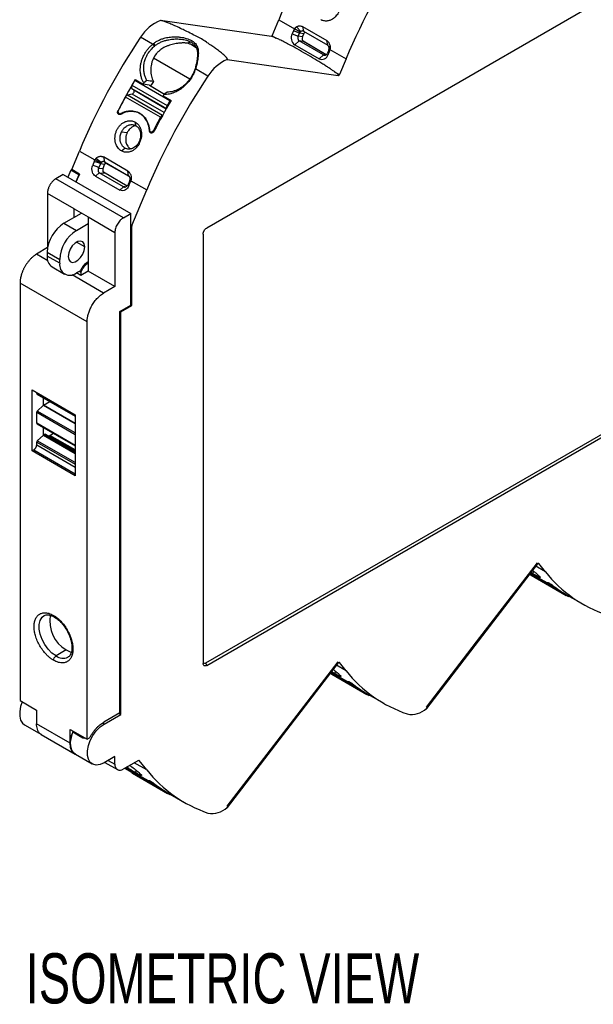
# Model space of a CAD drawing. Header units: millimetres. Extents: x 6 to 543, y 6 to 386.
# Tile 9 of 12: x 434 to 483, y 243 to 326. Entities that reach past the tile are written whole.
import ezdxf

# ---------------------------------------------------------------- set-up
doc = ezdxf.new("R2010")
doc.units = ezdxf.units.MM
doc.header["$LTSCALE"] = 2
doc.layers.add('TEXT', color=140, linetype='Continuous', lineweight=25)
doc.styles.add('SLDTEXTSTYLE0', font='TXT', dxfattribs={"width": 0.7})

msp = doc.modelspace()

# ---------------------------------------------------------------- linework, layer by layer
for p, q in [((492.584, 332.878), (449.891, 308.232)), ((455.372, 324.415), (445.984, 325.77)), ((455.414, 324.474), (455.978, 325.822)), ((455.978, 325.822), (457.304, 325.056)), ((457.853, 324.839), (457.488, 325.23)), ((457.979, 325.247), (460.029, 324.063)), ((457.979, 325.247), (458.063, 324.847)), ((445.325, 323.76), (444.306, 324.349)), ((455.414, 324.474), (455.755, 324.277)), ((457.216, 324.898), (457.105, 324.634)), ((457.105, 324.634), (457.627, 324.433)), ((457.737, 324.697), (457.216, 324.898)), ((457.775, 324.765), (457.304, 325.056)), ((457.981, 324.368), (457.623, 324.424)), ((457.627, 324.433), (457.737, 324.697)), ((458.095, 324.64), (457.737, 324.697)), ((457.981, 324.368), (458.095, 324.64)), ((458.063, 324.847), (460.114, 323.663)), ((445.325, 323.76), (445.476, 323.592)), ((445.384, 323.808), (445.531, 323.637)), ((448.963, 323.552), (448.519, 323.749)), ((449.015, 323.462), (448.519, 323.749)), ((457.715, 324.03), (457.334, 323.713)), ((457.334, 323.713), (459.385, 322.529)), ((459.766, 322.847), (457.715, 324.03)), ((458.079, 323.973), (457.715, 324.03)), ((459.997, 322.871), (458.041, 324)), ((459.992, 322.868), (458.079, 323.973)), ((460.114, 323.663), (460.029, 324.063)), ((460.237, 323.463), (460.315, 323.599)), ((459.385, 322.529), (459.766, 322.847)), ((459.891, 322.827), (459.766, 322.847)), ((460.212, 323.268), (460.102, 323.005)), ((460.102, 323.005), (460.146, 322.879)), ((460.146, 322.879), (460.256, 323.142)), ((460.256, 323.142), (460.212, 323.268)), ((460.309, 323.322), (460.234, 323.345)), ((460.309, 323.322), (461.67, 322.536)), ((448.46, 320.805), (445.393, 322.575)), ((451.615, 322.462), (461.009, 321.107)), ((461.67, 322.536), (461.106, 321.188)), ((448.883, 321.623), (448.943, 321.671)), ((448.904, 321.689), (448.965, 321.742)), ((449.998, 321.063), (448.943, 321.671)), ((460.73, 321.406), (461.106, 321.188)), ((443.576, 320.289), (446.546, 318.574)), ((443.82, 320.709), (446.79, 318.994)), ((443.992, 320.682), (443.82, 320.709)), ((443.841, 320.769), (444.513, 320.381)), ((445.188, 320.274), (444.513, 320.381)), ((444.845, 320.684), (444.573, 320.482)), ((445.046, 320.296), (446.336, 319.552)), ((445.989, 317.584), (443.019, 319.299)), ((443.587, 319.542), (443.202, 319.46)), ((446.162, 317.751), (443.202, 319.46)), ((443.571, 320.004), (443.734, 319.893)), ((443.571, 320.004), (446.483, 318.323)), ((446.29, 317.982), (443.587, 319.542)), ((443.734, 319.893), (446.475, 318.31)), ((446.21, 319.401), (446.882, 319.013)), ((446.542, 319.705), (446.27, 319.502)), ((446.79, 318.994), (446.864, 318.983)), ((442.52, 317.888), (442.695, 317.86)), ((442.76, 317.888), (442.636, 317.908)), ((444.042, 318.017), (443.749, 318.063)), ((443.905, 316.878), (443.863, 317.173)), ((442.694, 316.365), (443.173, 316.289)), ((445.181, 316.352), (445.374, 316.321)), ((445.47, 316.463), (445.396, 316.475)), ((438.485, 313.185), (439.136, 314.739)), ((439.136, 314.739), (440.45, 313.98)), ((442.681, 314.75), (442.986, 314.991)), ((440.394, 313.866), (440.261, 313.546)), ((440.92, 313.676), (440.394, 313.866)), ((440.946, 313.723), (440.45, 313.98)), ((440.983, 313.769), (440.533, 314.096)), ((440.917, 313.668), (440.785, 313.353)), ((440.917, 313.668), (440.92, 313.676)), ((441.265, 313.587), (440.917, 313.668)), ((441.13, 313.266), (441.265, 313.587)), ((443.217, 313.05), (441.166, 314.234)), ((441.166, 314.234), (441.243, 313.818)), ((441.243, 313.818), (443.294, 312.634)), ((441.373, 313.722), (443.356, 312.577)), ((437.764, 312.764), (437.133, 312.392)), ((437.764, 312.764), (443.492, 309.458)), ((438.412, 313.115), (438.168, 312.531)), ((439.084, 312.727), (438.412, 313.115)), ((438.412, 313.115), (438.681, 313.072)), ((439.157, 312.797), (438.485, 313.185)), ((439.084, 312.727), (438.84, 312.143)), ((438.875, 312.123), (439.119, 312.707)), ((439.119, 312.707), (439.084, 312.727)), ((439.157, 312.797), (439.119, 312.707)), ((440.818, 312.907), (440.49, 312.625)), ((440.49, 312.625), (442.54, 311.441)), ((440.758, 313.299), (441.13, 313.266)), ((442.869, 311.723), (440.818, 312.907)), ((440.818, 312.907), (441.228, 312.87)), ((443.163, 311.783), (441.158, 312.941)), ((443.294, 312.634), (443.217, 313.05)), ((442.85, 309.092), (437.133, 312.392)), ((443.392, 312.239), (443.26, 311.924)), ((443.26, 311.924), (443.309, 311.81)), ((443.309, 311.81), (443.435, 312.111)), ((443.395, 312.247), (443.392, 312.239)), ((443.435, 312.111), (443.395, 312.247)), ((443.411, 312.3), (443.478, 312.232)), ((443.42, 312.363), (443.506, 312.38)), ((443.478, 312.232), (444.828, 311.453)), ((438.683, 309.864), (436.432, 311.164)), ((436.432, 311.164), (436.432, 306.591)), ((442.54, 311.441), (442.869, 311.723)), ((442.968, 311.714), (442.869, 311.723)), ((443.565, 308.436), (444.828, 311.453)), ((437.827, 308.644), (439.312, 309.501)), ((438.683, 309.864), (439.885, 309.17)), ((438.683, 309.138), (438.683, 309.864)), ((442.85, 309.092), (443.492, 309.458)), ((443.492, 301.725), (443.492, 309.458)), ((437.827, 308.644), (438.887, 308.031)), ((438.887, 308.031), (439.885, 308.608)), ((439.885, 309.17), (442.136, 307.871)), ((439.885, 309.17), (439.885, 305.291)), ((443.565, 308.436), (443.492, 308.478)), ((442.136, 307.871), (442.136, 303.298)), ((443.554, 308.386), (443.492, 308.422)), ((443.554, 301.689), (443.554, 308.386)), ((449.589, 307.709), (449.589, 271.474)), ((439.585, 306.638), (438.892, 307.038)), ((436.432, 306.591), (435.497, 306.022)), ((436.463, 305.464), (435.497, 306.022)), ((436.412, 306.194), (437.473, 305.582)), ((436.412, 306.194), (436.412, 305.868)), ((436.432, 306.591), (436.448, 306.581)), ((437.473, 305.255), (436.412, 305.868)), ((437.473, 305.255), (437.473, 305.582)), ((439.885, 305.291), (439.885, 304.597)), ((436.827, 304.952), (437.887, 304.34)), ((439.216, 304.628), (438.887, 304.439)), ((439.267, 304.228), (438.894, 304.443)), ((439.142, 304.586), (439.267, 304.514)), ((439.885, 304.597), (439.267, 304.228)), ((439.267, 304.514), (439.267, 304.228)), ((442.136, 303.298), (439.885, 304.597)), ((439.783, 300.311), (434.119, 303.58)), ((434.119, 303.58), (434.119, 268.334)), ((441.184, 302.739), (438.513, 304.281)), ((442.136, 303.298), (441.184, 302.739)), ((442.564, 301.199), (443.492, 301.725)), ((442.564, 267.286), (442.564, 301.199)), ((442.635, 301.158), (442.564, 301.199)), ((442.635, 301.158), (443.554, 301.689)), ((442.635, 267.164), (442.635, 301.158)), ((443.554, 301.689), (443.492, 301.725)), ((439.783, 265.065), (439.783, 300.311)), ((449.832, 271.522), (492.361, 296.074)), ((449.891, 271.299), (492.584, 295.945)), ((435.131, 294.563), (438.771, 292.462)), ((435.131, 289.419), (435.131, 294.563)), ((435.527, 294.26), (435.527, 294.335)), ((438.771, 292.387), (435.527, 294.26)), ((435.546, 294.214), (438.771, 292.353)), ((436.108, 293.271), (436.108, 293.89)), ((436.108, 293.271), (436.64, 293.583)), ((435.527, 291.749), (435.527, 292.675)), ((435.527, 292.675), (438.771, 290.803)), ((435.576, 292.781), (436.097, 293.263)), ((438.771, 290.937), (435.576, 292.781)), ((436.097, 293.263), (438.771, 291.719)), ((438.771, 291.734), (436.108, 293.271)), ((438.771, 292.462), (438.771, 287.318)), ((438.771, 289.876), (435.527, 291.749)), ((435.546, 291.703), (438.771, 289.842)), ((436.108, 290.76), (436.108, 291.379)), ((435.576, 290.27), (436.097, 290.752)), ((438.771, 288.426), (435.576, 290.27)), ((436.097, 290.752), (438.771, 289.208)), ((436.108, 290.76), (436.228, 290.831)), ((438.771, 289.223), (436.108, 290.76)), ((436.228, 290.831), (438.771, 289.363)), ((438.771, 289.38), (436.253, 290.833)), ((436.642, 290.727), (436.937, 290.9)), ((438.771, 289.498), (436.642, 290.727)), ((435.131, 289.419), (435.275, 289.499)), ((438.771, 287.318), (435.131, 289.419)), ((435.275, 289.499), (438.771, 287.481)), ((435.527, 289.926), (435.527, 290.164)), ((435.527, 290.164), (438.771, 288.292)), ((435.527, 289.926), (438.771, 288.053)), ((477.852, 279.869), (468.458, 267.667)), ((478.513, 279.203), (477.646, 279.703)), ((477.949, 279.9), (477.927, 279.912)), ((478.513, 279.203), (477.949, 279.9)), ((477.14, 279.046), (479.664, 277.589)), ((477.441, 279.044), (477.235, 279.169)), ((480.221, 277.241), (477.251, 278.956)), ((477.297, 278.929), (480.266, 277.215)), ((477.441, 279.044), (477.526, 279.246)), ((478.772, 278.273), (478.732, 278.221)), ((478.814, 278.181), (478.858, 278.238)), ((479.113, 278.069), (479.071, 278.013)), ((480.351, 277.238), (481.694, 276.463)), ((480.501, 277.151), (480.465, 277.103)), ((438.011, 272.609), (437.159, 272.1)), ((438.182, 272.007), (438.16, 271.995)), ((449.891, 271.299), (449.832, 271.522)), ((461.009, 271.506), (451.615, 259.304)), ((461.67, 270.84), (460.804, 271.34)), ((461.106, 271.537), (461.085, 271.549)), ((461.67, 270.84), (461.106, 271.537)), ((460.301, 270.688), (462.827, 269.23)), ((463.383, 268.882), (460.413, 270.597)), ((460.459, 270.57), (463.429, 268.856)), ((460.733, 270.843), (460.705, 270.619)), ((461.93, 269.908), (461.895, 269.862)), ((461.977, 269.822), (462.016, 269.874)), ((462.272, 269.705), (462.233, 269.654)), ((463.508, 268.875), (464.852, 268.1)), ((463.66, 268.787), (463.627, 268.744)), ((434.119, 268.334), (435.514, 267.529)), ((435.514, 267.529), (435.514, 266.376)), ((442.564, 267.286), (441.209, 266.517)), ((441.221, 266.347), (442.635, 267.164)), ((442.493, 267.246), (442.635, 267.164)), ((434.493, 266.289), (435.928, 265.46)), ((438.353, 264.737), (435.514, 266.376)), ((441.221, 266.347), (441.08, 266.428)), ((435.916, 265.467), (438.78, 263.814)), ((438.353, 265.89), (439.783, 265.065)), ((438.353, 264.737), (438.353, 265.89)), ((439.222, 265.283), (438.586, 265.651)), ((439.222, 265.283), (439.257, 265.368)), ((439.476, 265.137), (439.222, 265.283)), ((439.529, 265.201), (439.476, 265.137)), ((439.783, 265.065), (439.996, 265.173)), ((438.766, 263.822), (438.807, 263.798)), ((438.807, 263.798), (440.221, 262.982)), ((442.14, 263.612), (441.221, 263.081)), ((442.14, 262.959), (442.14, 263.612)), ((441.281, 263.116), (442.347, 262.501)), ((441.574, 263.285), (442.14, 262.959)), ((444.118, 263.284), (442.847, 262.55)), ((444.828, 262.477), (443.774, 263.085)), ((444.156, 263.293), (444.177, 263.28)), ((444.828, 262.477), (444.177, 263.28)), ((442.968, 262.62), (443.019, 262.585)), ((443.019, 262.585), (445.989, 260.871)), ((443.019, 262.585), (443.024, 262.582)), ((446.546, 260.523), (443.576, 262.238)), ((443.622, 262.211), (446.592, 260.496)), ((443.89, 262.48), (443.863, 262.256)), ((445.089, 261.544), (445.057, 261.503)), ((445.139, 261.463), (445.175, 261.51)), ((445.431, 261.341), (445.396, 261.295)), ((446.666, 260.512), (448.009, 259.737)), ((446.819, 260.424), (446.79, 260.385))]:
    msp.add_line(p, q)
at = {"flags": 128}
for points in [[(443.576, 320.289), (443.555, 320.247), (443.539, 320.203), (443.528, 320.16), (443.525, 320.119), (443.527, 320.082), (443.536, 320.05), (443.551, 320.023), (443.571, 320.004)], [(443.587, 319.542), (443.633, 319.561), (443.678, 319.597), (443.718, 319.646), (443.749, 319.703), (443.767, 319.763), (443.771, 319.818), (443.759, 319.863), (443.734, 319.893)], [(439.585, 306.638), (439.543, 306.889), (439.422, 307.062), (439.236, 307.135), (439.009, 307.099), (438.766, 306.959), (438.538, 306.732), (438.353, 306.444), (438.231, 306.132), (438.189, 305.832)], [(438.189, 305.832), (438.231, 305.581), (438.353, 305.408), (438.538, 305.336), (438.766, 305.371), (439.009, 305.511), (439.236, 305.738), (439.422, 306.026), (439.543, 306.338), (439.585, 306.638)], [(468.469, 267.783), (472.701, 273.28), (477.841, 279.956)], [(477.949, 279.9), (477.941, 279.907), (477.93, 279.912), (477.918, 279.913), (477.905, 279.91), (477.891, 279.904), (477.878, 279.895), (477.864, 279.883), (477.852, 279.869)], [(477.251, 278.956), (477.281, 278.938), (477.297, 278.929)], [(437.159, 272.1), (436.817, 272.346), (436.495, 272.673), (436.212, 273.062), (435.983, 273.492), (435.823, 273.937), (435.741, 274.371), (435.741, 274.768), (435.823, 275.107), (435.983, 275.367), (436.171, 275.513)], [(438.011, 272.609), (438.35, 272.461), (438.469, 272.433)], [(451.626, 259.42), (455.858, 264.917), (460.998, 271.593)], [(461.106, 271.537), (461.098, 271.544), (461.087, 271.549), (461.076, 271.55), (461.062, 271.547), (461.049, 271.541), (461.035, 271.532), (461.022, 271.52), (461.009, 271.506)], [(460.413, 270.597), (460.444, 270.579), (460.459, 270.57)], [(434.307, 268.226), (434.171, 267.836), (434.089, 267.407), (434.089, 267.013), (434.171, 266.678), (434.329, 266.421), (434.493, 266.289)], [(441.221, 263.081), (440.882, 262.933), (440.564, 262.889), (440.283, 262.95), (440.057, 263.115), (439.898, 263.372), (439.817, 263.707), (439.817, 264.101), (439.898, 264.53), (440.057, 264.97), (440.283, 265.395), (440.564, 265.781), (440.882, 266.104), (441.221, 266.347)], [(438.807, 263.798), (438.67, 263.903), (438.506, 264.138), (438.413, 264.449), (438.395, 264.818), (438.454, 265.226), (438.586, 265.651)], [(439.222, 265.283), (439.247, 265.333), (439.267, 265.363)], [(443.576, 262.238), (443.606, 262.22), (443.622, 262.211)]]:
    msp.add_lwpolyline(points, dxfattribs=at)
for centre, radius, start, end in [((508.26, 303.889), 56.696, 146.196, 157.24089), ((513.952, 300.603), 56.696, 146.196, 157.24089), ((447.297, 322.518), 3.507, 111.9776, 148.52857), ((491.417, 292.806), 56.696, 146.196, 157.24089), ((455.262, 324.537), 0.165, 312.08413, 337.54197), ((457.772, 324.311), 0.741, 154.09722, 233.82197), ((457.949, 324.593), 0.794, 144.27248, 157.41618), ((458.051, 324.566), 0.34, 144.27253, 157.41609), ((458.266, 324.229), 0.317, 154.0972, 233.82198), ((458.383, 324.525), 0.31, 127.41811, 158.17079), ((459.616, 323.029), 0.551, 245.19038, 344.19283), ((459.87, 323.411), 0.37, 337.35187, 349.77671), ((459.459, 323.475), 0.864, 337.35182, 349.77684), ((453.038, 319.185), 3.573, 113.46789, 148.29492), ((497.109, 289.52), 56.696, 146.196, 157.24089), ((460.997, 321.22), 0.114, 276.29222, 343.67299), ((493.05, 291.858), 57.073, 149.56573, 152.5619), ((493.116, 291.79), 57.153, 149.60239, 150.08918), ((493.728, 291.468), 57.079, 149.44901, 149.56679), ((492.657, 292.086), 55.208, 148.8955, 149.29784), ((492.957, 291.877), 56.971, 151.22814, 152.49303), ((443.3, 319.165), 0.311, 108.34088, 154.52765), ((495.478, 290.457), 57.141, 149.44934, 149.56675), ((496.091, 290.103), 57.073, 149.56572, 152.56191), ((446.804, 318.406), 0.308, 146.79592, 189.79825), ((496.086, 290.075), 57.153, 149.60239, 150.08918), ((446.279, 317.443), 0.323, 112.37518, 154.04674), ((495.927, 290.163), 56.971, 151.22814, 152.49303), ((439.483, 306.055), 3.074, 122.60548, 177.39452), ((440.544, 305.442), 3.074, 122.60548, 177.39452), ((443.687, 308.383), 0.133, 156.40257, 178.74894), ((437.392, 305.759), 0.986, 173.70115, 234.98667), ((438.335, 305.115), 0.873, 170.78596, 309.20329), ((440.552, 304.107), 1.434, 117.7133, 158.70057), ((440.716, 303.996), 1.539, 122.67237, 160.34501), ((477.304, 279.04), 0.0995, 200.61527, 237.89357), ((487.322, 286.223), 11.264, 218.55168, 251.15268), ((485.826, 286.831), 11.108, 232.54809, 236.31014), ((485.879, 286.812), 11.055, 232.32942, 239.99528), ((479.72, 277.694), 0.119, 242.0162, 300.43825), ((480.291, 277.34), 0.122, 177.76153, 234.6006), ((485.767, 286.743), 11.002, 239.72715, 241.18727), ((439.461, 275.043), 2.833, 169.94273, 239.23234), ((437.748, 272.888), 0.984, 233.22878, 294.7172), ((460.466, 270.681), 0.0995, 200.61527, 237.89357), ((470.48, 277.86), 11.264, 218.55168, 251.15268), ((468.988, 278.472), 11.108, 232.54809, 236.31014), ((469.037, 278.449), 11.055, 232.32942, 239.99528), ((462.882, 269.333), 0.117, 241.69115, 297.70788), ((463.452, 268.98), 0.119, 180.45052, 234.89068), ((468.93, 278.384), 11.002, 239.72715, 241.18727), ((467.206, 268.966), 1.804, 258.30178, 313.92796), ((442.571, 262.889), 0.437, 170.78596, 309.20329), ((444.146, 263.249), 0.0447, 44.85426, 128.70824), ((443.629, 262.322), 0.0995, 200.61527, 237.89357), ((453.637, 269.497), 11.264, 218.55168, 251.15268), ((452.151, 270.113), 11.108, 232.54809, 236.31014), ((452.194, 270.086), 11.055, 232.32942, 239.99528), ((446.044, 260.965), 0.109, 239.99391, 296.15039), ((446.613, 260.619), 0.117, 183.32536, 235.19848), ((452.092, 270.025), 11.002, 239.72715, 241.18727), ((450.364, 260.603), 1.804, 258.30178, 313.92796)]:
    msp.add_arc(centre, radius, start, end)
for points, knots in [([(460.705, 328.256), (460.73, 328.241), (460.779, 328.211), (460.846, 328.157), (460.91, 328.098), (460.968, 328.031), (461.028, 327.95), (461.086, 327.85), (461.14, 327.729), (461.183, 327.598), (461.22, 327.412), (461.234, 327.17), (461.185, 326.813), (461.067, 326.496), (460.908, 326.246), (460.771, 326.079), (460.605, 325.93), (460.399, 325.805), (460.209, 325.739), (460.046, 325.714), (459.918, 325.711), (459.786, 325.729), (459.649, 325.767), (459.565, 325.811), (459.524, 325.833)], [0, 0, 0, 0, 0.024869, 0.049485, 0.073998, 0.098562, 0.123328, 0.157401, 0.192418, 0.228527, 0.263867, 0.335317, 0.405499, 0.519197, 0.569056, 0.618178, 0.677025, 0.736239, 0.807629, 0.84241, 0.876211, 0.918161, 0.959195, 1, 1, 1, 1]), ([(449.455, 324.207), (449.224, 324.325), (448.809, 324.539), (448.253, 324.815), (447.764, 325.051), (447.322, 325.258), (446.956, 325.42), (446.701, 325.528), (446.538, 325.593), (446.394, 325.649), (446.266, 325.694), (446.157, 325.729), (446.065, 325.755), (446.009, 325.765), (445.984, 325.77)], [0, 0, 0, 0, 0.207887, 0.373255, 0.49611, 0.64075, 0.760301, 0.811146, 0.856348, 0.895944, 0.929987, 0.95856, 0.981808, 1, 1, 1, 1]), ([(457.304, 325.056), (457.318, 325.074), (457.344, 325.109), (457.389, 325.155), (457.437, 325.197), (457.471, 325.219), (457.488, 325.23)], [0, 0, 0, 0, 0.251271, 0.500001, 0.748731, 1, 1, 1, 1]), ([(457.488, 325.23), (457.508, 325.242), (457.548, 325.265), (457.609, 325.288), (457.672, 325.304), (457.757, 325.311), (457.863, 325.302), (457.94, 325.265), (457.979, 325.247)], [0, 0, 0, 0, 0.126681, 0.250934, 0.374382, 0.498684, 0.750238, 1, 1, 1, 1]), ([(445.384, 323.808), (445.422, 323.837), (445.498, 323.895), (445.621, 323.974), (445.75, 324.047), (445.886, 324.113), (446.029, 324.173), (446.269, 324.259), (446.615, 324.344), (447.021, 324.386), (447.375, 324.386), (447.757, 324.353), (448.184, 324.262), (448.6, 324.089), (448.853, 323.906), (449.013, 323.721), (449.085, 323.586), (449.149, 323.406), (449.19, 323.185), (449.186, 322.887), (449.157, 322.606), (449.121, 322.38), (449.075, 322.161), (449.025, 321.953), (448.985, 321.811), (448.965, 321.742)], [0, 0, 0, 0, 0.0205534, 0.0414448, 0.0627174, 0.0844124, 0.1065686, 0.1292223, 0.1940533, 0.2590135, 0.3042918, 0.346616, 0.4250999, 0.49513, 0.5590203, 0.5995168, 0.6541958, 0.6664383, 0.735406, 0.8104299, 0.8542473, 0.8973255, 0.9328972, 0.9670665, 1, 1, 1, 1]), ([(455.755, 324.277), (455.712, 324.296), (455.634, 324.33), (455.527, 324.372), (455.444, 324.4), (455.393, 324.411), (455.372, 324.415)], [0, 0, 0, 0, 0.35897, 0.644827, 0.858076, 1, 1, 1, 1]), ([(460.73, 321.406), (460.663, 321.453), (460.519, 321.555), (460.281, 321.714), (460.008, 321.891), (459.586, 322.157), (459.007, 322.509), (458.282, 322.935), (457.552, 323.35), (456.928, 323.69), (456.434, 323.949), (456.075, 324.13), (455.855, 324.232), (455.755, 324.277)], [0, 0, 0, 0, 0.042079, 0.091274, 0.147597, 0.211055, 0.350263, 0.500001, 0.649658, 0.788946, 0.871951, 0.942295, 1, 1, 1, 1]), ([(457.623, 324.424), (457.617, 324.408), (457.604, 324.377), (457.594, 324.329), (457.591, 324.283), (457.592, 324.241), (457.598, 324.203), (457.613, 324.148), (457.648, 324.08), (457.693, 324.046), (457.715, 324.03)], [0, 0, 0, 0, 0.110811, 0.215082, 0.31268, 0.403483, 0.487383, 0.564285, 0.792163, 1, 1, 1, 1]), ([(444.573, 320.482), (444.553, 320.517), (444.513, 320.588), (444.462, 320.7), (444.416, 320.816), (444.35, 321.014), (444.288, 321.305), (444.274, 321.662), (444.306, 321.989), (444.369, 322.284), (444.466, 322.577), (444.594, 322.854), (444.744, 323.111), (444.915, 323.345), (445.108, 323.565), (445.252, 323.695), (445.325, 323.76)], [0, 0, 0, 0, 0.037299, 0.074541, 0.111831, 0.14927, 0.260429, 0.370449, 0.450709, 0.531442, 0.614243, 0.696995, 0.772519, 0.84756, 0.923075, 1, 1, 1, 1]), ([(444.845, 320.684), (444.822, 320.727), (444.776, 320.812), (444.717, 320.948), (444.667, 321.09), (444.626, 321.239), (444.596, 321.392), (444.577, 321.549), (444.569, 321.709), (444.573, 321.87), (444.589, 322.03), (444.628, 322.263), (444.723, 322.581), (444.878, 322.891), (445.05, 323.144), (445.226, 323.363), (445.385, 323.509), (445.476, 323.592)], [0, 0, 0, 0, 0.049287, 0.099165, 0.149483, 0.200087, 0.250824, 0.301547, 0.352114, 0.402399, 0.452285, 0.501673, 0.619699, 0.751698, 0.808499, 0.891431, 1, 1, 1, 1]), ([(448.295, 323.841), (448.266, 323.844), (448.206, 323.851), (448.107, 323.858), (447.998, 323.862), (447.879, 323.862), (447.751, 323.858), (447.6, 323.847), (447.414, 323.827), (447.201, 323.793), (446.978, 323.742), (446.749, 323.675), (446.514, 323.587), (446.296, 323.481), (446.109, 323.371), (445.939, 323.251), (445.774, 323.109), (445.621, 322.941), (445.491, 322.765), (445.425, 322.638), (445.393, 322.575)], [0, 0, 0, 0, 0.035206, 0.07201, 0.110487, 0.1507, 0.192706, 0.236554, 0.293834, 0.364448, 0.429665, 0.494888, 0.570236, 0.643743, 0.699894, 0.752415, 0.818332, 0.881267, 0.941657, 1, 1, 1, 1]), ([(445.531, 323.637), (445.562, 323.661), (445.628, 323.712), (445.736, 323.783), (445.856, 323.852), (445.988, 323.918), (446.131, 323.98), (446.28, 324.034), (446.469, 324.091), (446.748, 324.155), (447.125, 324.201), (447.486, 324.203), (447.768, 324.179), (448.048, 324.136), (448.367, 324.048), (448.687, 323.884), (448.908, 323.677), (449.041, 323.439), (449.105, 323.183), (449.121, 322.91), (449.106, 322.661), (449.08, 322.453), (449.05, 322.278), (449.012, 322.092), (448.962, 321.889), (448.923, 321.754), (448.904, 321.689)], [0, 0, 0, 0, 0.018185, 0.037791, 0.058799, 0.081178, 0.104887, 0.129871, 0.152871, 0.195024, 0.259877, 0.325313, 0.359477, 0.390546, 0.457568, 0.518496, 0.581739, 0.645637, 0.709377, 0.771425, 0.833312, 0.866696, 0.894122, 0.932325, 0.967653, 1, 1, 1, 1]), ([(448.585, 323.922), (448.568, 323.922), (448.47, 323.921), (448.374, 323.877), (448.295, 323.841)], [0, 0, 0, 0, 0.170137, 1, 1, 1, 1]), ([(451.615, 322.462), (451.62, 322.465), (451.632, 322.471), (451.64, 322.484), (451.642, 322.5), (451.638, 322.519), (451.628, 322.543), (451.612, 322.569), (451.59, 322.6), (451.562, 322.634), (451.527, 322.671), (451.487, 322.713), (451.44, 322.757), (451.328, 322.86), (451.115, 323.036), (450.813, 323.266), (450.478, 323.509), (450.169, 323.726), (449.821, 323.964), (449.592, 324.116), (449.455, 324.207)], [0, 0, 0, 0, 0.00625, 0.013349, 0.021791, 0.031873, 0.04377, 0.05759, 0.073399, 0.091243, 0.111153, 0.133151, 0.157254, 0.183474, 0.300629, 0.450804, 0.575597, 0.722469, 0.834214, 1, 1, 1, 1]), ([(460.029, 324.063), (460.048, 324.052), (460.084, 324.029), (460.134, 323.984), (460.179, 323.933), (460.232, 323.857), (460.286, 323.748), (460.305, 323.649), (460.315, 323.599)], [0, 0, 0, 0, 0.125604, 0.250107, 0.375088, 0.502106, 0.749402, 1, 1, 1, 1]), ([(460.315, 323.599), (460.318, 323.576), (460.323, 323.53), (460.324, 323.461), (460.32, 323.391), (460.313, 323.345), (460.309, 323.322)], [0, 0, 0, 0, 0.251269, 0.499999, 0.748729, 1, 1, 1, 1]), ([(459.766, 322.847), (459.777, 322.841), (459.801, 322.829), (459.841, 322.82), (459.884, 322.82), (459.944, 322.833), (460.029, 322.879), (460.073, 322.954), (460.098, 322.996)], [0, 0, 0, 0, 0.10193, 0.2090613, 0.3212839, 0.4384726, 0.6892597, 1, 1, 1, 1]), ([(445.393, 322.575), (445.374, 322.534), (445.336, 322.451), (445.289, 322.325), (445.248, 322.197), (445.204, 322.025), (445.167, 321.809), (445.153, 321.551), (445.168, 321.297), (445.213, 321.054), (445.284, 320.82), (445.352, 320.678), (445.387, 320.607)], [0, 0, 0, 0, 0.062536, 0.124809, 0.187049, 0.249487, 0.374193, 0.499377, 0.623979, 0.749499, 0.874238, 1, 1, 1, 1]), ([(448.943, 321.671), (448.929, 321.627), (448.9, 321.538), (448.849, 321.406), (448.792, 321.276), (448.728, 321.148), (448.659, 321.022), (448.527, 320.805), (448.309, 320.51), (447.975, 320.174), (447.606, 319.895), (447.265, 319.716), (446.975, 319.609), (446.739, 319.546), (446.503, 319.508), (446.348, 319.504), (446.27, 319.502)], [0, 0, 0, 0, 0.038051, 0.075847, 0.113506, 0.151145, 0.188884, 0.226839, 0.350646, 0.473885, 0.596656, 0.718324, 0.788959, 0.85897, 0.929077, 1, 1, 1, 1]), ([(448.883, 321.623), (448.866, 321.574), (448.833, 321.475), (448.771, 321.33), (448.688, 321.159), (448.579, 320.97), (448.39, 320.694), (448.118, 320.386), (447.796, 320.128), (447.513, 319.959), (447.274, 319.849), (447.029, 319.769), (446.784, 319.718), (446.623, 319.71), (446.542, 319.705)], [0, 0, 0, 0, 0.0479789, 0.0959769, 0.143929, 0.2190805, 0.2909419, 0.4405127, 0.5802302, 0.663329, 0.7475445, 0.8322235, 0.9166314, 1, 1, 1, 1]), ([(461.009, 321.107), (461.013, 321.107), (461.019, 321.106), (461.031, 321.109), (461.042, 321.12), (461.033, 321.146), (461.003, 321.185), (460.943, 321.241), (460.849, 321.318), (460.773, 321.374), (460.73, 321.406)], [0, 0, 0, 0, 0.03029, 0.048574, 0.091877, 0.154261, 0.249574, 0.423026, 0.672948, 1, 1, 1, 1]), ([(442.643, 317.837), (442.629, 317.83), (442.601, 317.816), (442.557, 317.808), (442.507, 317.81), (442.453, 317.829), (442.405, 317.873), (442.372, 317.934), (442.36, 318.007), (442.366, 318.085), (442.387, 318.133), (442.397, 318.157)], [0, 0, 0, 0, 0.084316, 0.166484, 0.250271, 0.374676, 0.49914, 0.623462, 0.748556, 0.87431, 1, 1, 1, 1]), ([(442.426, 318.19), (442.42, 318.176), (442.408, 318.15), (442.397, 318.108), (442.394, 318.066), (442.4, 318.012), (442.422, 317.948), (442.46, 317.918), (442.479, 317.904)], [0, 0, 0, 0, 0.128039, 0.250995, 0.373816, 0.501464, 0.750179, 1, 1, 1, 1]), ([(442.479, 317.904), (442.491, 317.898), (442.515, 317.887), (442.555, 317.883), (442.596, 317.889), (442.623, 317.901), (442.636, 317.908)], [0, 0, 0, 0, 0.24979, 0.498423, 0.748905, 1, 1, 1, 1]), ([(442.636, 317.908), (442.671, 317.926), (442.74, 317.962), (442.846, 318.008), (442.953, 318.047), (443.062, 318.079), (443.182, 318.107), (443.313, 318.127), (443.477, 318.139), (443.662, 318.131), (443.929, 318.081), (444.241, 317.957), (444.508, 317.748), (444.689, 317.538), (444.794, 317.378), (444.871, 317.228), (444.947, 317.048), (445.02, 316.812), (445.045, 316.611), (445.057, 316.51)], [0, 0, 0, 0, 0.032845, 0.065573, 0.098299, 0.131133, 0.164189, 0.206708, 0.248891, 0.312253, 0.376338, 0.500061, 0.623785, 0.687851, 0.751231, 0.793402, 0.835933, 0.918126, 1, 1, 1, 1]), ([(445.051, 316.448), (445.047, 316.492), (445.039, 316.581), (445.019, 316.711), (444.991, 316.837), (444.957, 316.959), (444.915, 317.077), (444.866, 317.192), (444.795, 317.33), (444.696, 317.486), (444.515, 317.697), (444.249, 317.907), (443.936, 318.031), (443.668, 318.079), (443.46, 318.085), (443.251, 318.064), (443.044, 318.016), (442.84, 317.943), (442.709, 317.873), (442.643, 317.837)], [0, 0, 0, 0, 0.035834, 0.071322, 0.106612, 0.141854, 0.1772, 0.212801, 0.248802, 0.312214, 0.376262, 0.50003, 0.623811, 0.687846, 0.75129, 0.813995, 0.875812, 0.937545, 1, 1, 1, 1]), ([(442.681, 314.75), (442.658, 314.764), (442.612, 314.792), (442.546, 314.843), (442.484, 314.9), (442.404, 314.988), (442.313, 315.115), (442.186, 315.38), (442.107, 315.798), (442.183, 316.257), (442.333, 316.59), (442.485, 316.819), (442.674, 317.015), (442.905, 317.174), (443.122, 317.257), (443.307, 317.29), (443.448, 317.296), (443.591, 317.279), (443.733, 317.24), (443.819, 317.195), (443.863, 317.173)], [0, 0, 0, 0, 0.023506, 0.047005, 0.070626, 0.094497, 0.145784, 0.196916, 0.323774, 0.453311, 0.51804, 0.582301, 0.649785, 0.717732, 0.79579, 0.83448, 0.872732, 0.915409, 0.957575, 1, 1, 1, 1]), ([(443.863, 317.173), (443.887, 317.158), (443.936, 317.128), (444.004, 317.074), (444.067, 317.014), (444.125, 316.948), (444.185, 316.867), (444.244, 316.767), (444.298, 316.645), (444.34, 316.514), (444.378, 316.329), (444.391, 316.086), (444.342, 315.73), (444.224, 315.413), (444.065, 315.162), (443.928, 314.996), (443.763, 314.847), (443.557, 314.722), (443.366, 314.656), (443.203, 314.631), (443.076, 314.628), (442.943, 314.646), (442.806, 314.684), (442.723, 314.728), (442.681, 314.75)], [0, 0, 0, 0, 0.024895, 0.049536, 0.074072, 0.098657, 0.123445, 0.157547, 0.192594, 0.228699, 0.264043, 0.335461, 0.405615, 0.519245, 0.569087, 0.618194, 0.677029, 0.736234, 0.807618, 0.842399, 0.876199, 0.918153, 0.959191, 1, 1, 1, 1]), ([(442.694, 316.365), (442.71, 316.395), (442.741, 316.456), (442.797, 316.541), (442.859, 316.621), (442.948, 316.717), (443.073, 316.821), (443.242, 316.913), (443.42, 316.967), (443.598, 316.976), (443.762, 316.949), (443.858, 316.901), (443.905, 316.878)], [0, 0, 0, 0, 0.062502, 0.125017, 0.187545, 0.250086, 0.373812, 0.499913, 0.633883, 0.761855, 0.883876, 1, 1, 1, 1]), ([(443.905, 316.878), (443.927, 316.865), (443.971, 316.837), (444.033, 316.786), (444.091, 316.726), (444.145, 316.657), (444.193, 316.58), (444.234, 316.494), (444.268, 316.4), (444.298, 316.279), (444.317, 316.113), (444.307, 315.909), (444.26, 315.698), (444.183, 315.504), (444.077, 315.324), (443.946, 315.168), (443.796, 315.044), (443.634, 314.955), (443.465, 314.904), (443.297, 314.893), (443.134, 314.919), (443.035, 314.967), (442.986, 314.991)], [0, 0, 0, 0, 0.028561, 0.057897, 0.088011, 0.118907, 0.150587, 0.183056, 0.216316, 0.25037, 0.304376, 0.375256, 0.437688, 0.500124, 0.564415, 0.62817, 0.691399, 0.754113, 0.816319, 0.878029, 0.939253, 1, 1, 1, 1]), ([(443.91, 316.873), (443.875, 316.87), (443.754, 316.859), (443.552, 316.748), (443.328, 316.556), (443.225, 316.377), (443.173, 316.289)], [0, 0, 0, 0, 0.120496, 0.409119, 0.70771, 1, 1, 1, 1]), ([(442.986, 314.991), (442.962, 315.006), (442.914, 315.036), (442.848, 315.092), (442.788, 315.156), (442.734, 315.227), (442.687, 315.305), (442.647, 315.389), (442.614, 315.478), (442.586, 315.584), (442.567, 315.712), (442.564, 315.863), (442.581, 316.026), (442.621, 316.198), (442.669, 316.308), (442.694, 316.365)], [0, 0, 0, 0, 0.062887, 0.12566, 0.188324, 0.250879, 0.31333, 0.375679, 0.437929, 0.500082, 0.587913, 0.681815, 0.781794, 0.887854, 1, 1, 1, 1]), ([(443.173, 316.289), (443.159, 316.257), (443.13, 316.195), (443.097, 316.097), (443.071, 315.997), (443.048, 315.862), (443.039, 315.692), (443.064, 315.494), (443.121, 315.309), (443.21, 315.147), (443.324, 315.01), (443.418, 314.946), (443.465, 314.915)], [0, 0, 0, 0, 0.062892, 0.125162, 0.187412, 0.250248, 0.375241, 0.500217, 0.625135, 0.750084, 0.87495, 1, 1, 1, 1]), ([(445.438, 316.402), (445.429, 316.387), (445.412, 316.357), (445.377, 316.319), (445.332, 316.284), (445.274, 316.259), (445.208, 316.255), (445.147, 316.274), (445.097, 316.316), (445.061, 316.375), (445.054, 316.423), (445.051, 316.448)], [0, 0, 0, 0, 0.084567, 0.167338, 0.252006, 0.377022, 0.501422, 0.62578, 0.750294, 0.874794, 1, 1, 1, 1]), ([(445.139, 316.368), (445.129, 316.375), (445.108, 316.39), (445.083, 316.423), (445.064, 316.463), (445.06, 316.494), (445.057, 316.51)], [0, 0, 0, 0, 0.237884, 0.483725, 0.737707, 1, 1, 1, 1]), ([(445.139, 316.368), (445.15, 316.362), (445.172, 316.352), (445.207, 316.347), (445.243, 316.35), (445.291, 316.365), (445.35, 316.402), (445.381, 316.451), (445.396, 316.475)], [0, 0, 0, 0, 0.128145, 0.250964, 0.373529, 0.500943, 0.750151, 1, 1, 1, 1]), ([(440.533, 314.096), (440.551, 314.115), (440.587, 314.154), (440.645, 314.201), (440.707, 314.239), (440.771, 314.267), (440.843, 314.287), (440.922, 314.296), (441.007, 314.291), (441.09, 314.272), (441.141, 314.247), (441.166, 314.234)], [0, 0, 0, 0, 0.10237, 0.201817, 0.299808, 0.397875, 0.497547, 0.621938, 0.748879, 0.876253, 1, 1, 1, 1]), ([(440.49, 312.625), (440.378, 312.689), (440.168, 312.955), (440.181, 313.356), (440.261, 313.546)], [0, 0, 0, 0, 0.673198, 1.570797, 1.570797, 1.570797, 1.570797]), ([(440.261, 313.546), (440.319, 313.525), (440.436, 313.483), (440.582, 313.429), (440.699, 313.388), (440.757, 313.365), (440.785, 313.353)], [0, 0, 0, 0, 0.333332, 0.666665, 0.833329, 1, 1, 1, 1]), ([(440.394, 313.866), (440.397, 313.872), (440.4, 313.878), (440.402, 313.885), (440.416, 313.918), (440.432, 313.95), (440.45, 313.98)], [-1.5998835, -1.5998835, -1.5998835, -1.5998835, -1.5707963, -1.5707963, -1.5707963, -1.4141289, -1.4141289, -1.4141289, -1.4141289]), ([(440.45, 313.98), (440.462, 314.001), (440.488, 314.042), (440.518, 314.078), (440.533, 314.096)], [0, 0, 0, 0, 0.499999, 1, 1, 1, 1]), ([(441.243, 313.818), (441.231, 313.824), (441.208, 313.836), (441.169, 313.844), (441.13, 313.845), (441.084, 313.836), (441.043, 313.818), (441.007, 313.793), (440.991, 313.777), (440.983, 313.769)], [0, 0, 0, 0, 0.1426524, 0.2856186, 0.4286459, 0.5716558, 0.7857046, 0.8918325, 1, 1, 1, 1]), ([(441.265, 313.587), (441.272, 313.603), (441.287, 313.635), (441.317, 313.676), (441.341, 313.698), (441.352, 313.709)], [0, 0, 0, 0, 0.335172, 0.664885, 1, 1, 1, 1]), ([(440.758, 313.299), (440.749, 313.283), (440.733, 313.251), (440.718, 313.202), (440.709, 313.156), (440.707, 313.114), (440.712, 313.061), (440.73, 313.002), (440.766, 312.944), (440.801, 312.919), (440.818, 312.907)], [0, 0, 0, 0, 0.114065, 0.221956, 0.322836, 0.415835, 0.500243, 0.674546, 0.841658, 1, 1, 1, 1]), ([(440.785, 313.353), (440.781, 313.343), (440.772, 313.325), (440.762, 313.307), (440.758, 313.299)], [0, 0, 0, 0, 0.528916, 1, 1, 1, 1]), ([(441.13, 313.266), (441.124, 313.249), (441.112, 313.216), (441.103, 313.166), (441.101, 313.116), (441.104, 313.07), (441.113, 313.027), (441.127, 312.989), (441.144, 312.956), (441.163, 312.927), (441.184, 312.904), (441.205, 312.885), (441.221, 312.875), (441.228, 312.87)], [0, 0, 0, 0, 0.113495, 0.222474, 0.326936, 0.426881, 0.522307, 0.613215, 0.699606, 0.781479, 0.858835, 0.931674, 1, 1, 1, 1]), ([(443.217, 313.05), (443.233, 313.04), (443.265, 313.02), (443.31, 312.981), (443.358, 312.929), (443.407, 312.862), (443.465, 312.75), (443.514, 312.589), (443.508, 312.45), (443.506, 312.38)], [0, 0, 0, 0, 0.082398, 0.166024, 0.251732, 0.378839, 0.503542, 0.749594, 1, 1, 1, 1]), ([(443.42, 312.363), (443.42, 312.369), (443.421, 312.392), (443.418, 312.437), (443.406, 312.49), (443.384, 312.539), (443.359, 312.578), (443.329, 312.611), (443.306, 312.626), (443.294, 312.634)], [0, 0, 0, 0, 0.053554, 0.199955, 0.399825, 0.549928, 0.700115, 0.850214, 1, 1, 1, 1]), ([(437.133, 312.392), (437.109, 312.377), (437.061, 312.347), (436.99, 312.292), (436.923, 312.232), (436.859, 312.167), (436.799, 312.099), (436.744, 312.027), (436.693, 311.954), (436.647, 311.88), (436.606, 311.805), (436.569, 311.731), (436.538, 311.658), (436.511, 311.587), (436.488, 311.518), (436.47, 311.452), (436.455, 311.388), (436.444, 311.327), (436.437, 311.269), (436.433, 311.215), (436.432, 311.181), (436.432, 311.164)], [0, 0, 0, 0, 0.066247, 0.130982, 0.194205, 0.255914, 0.316111, 0.374796, 0.431967, 0.487626, 0.541771, 0.594404, 0.645523, 0.69513, 0.743223, 0.789802, 0.834869, 0.878422, 0.920461, 0.960987, 1, 1, 1, 1]), ([(443.309, 311.81), (443.306, 311.803), (443.304, 311.797), (443.301, 311.791), (443.242, 311.648), (443.012, 311.367), (442.688, 311.355), (442.54, 311.441)], [-1.599882, -1.599882, -1.599882, -1.599882, -1.570796, -1.570796, -1.570796, -0.897598, 0, 0, 0, 0]), ([(442.869, 311.723), (442.88, 311.718), (442.901, 311.707), (442.938, 311.698), (442.975, 311.696), (443.013, 311.7), (443.071, 311.716), (443.155, 311.763), (443.205, 311.832), (443.232, 311.87)], [0, 0, 0, 0, 0.094734, 0.18912, 0.283022, 0.376214, 0.468472, 0.708639, 1, 1, 1, 1]), ([(443.26, 311.924), (443.256, 311.915), (443.247, 311.896), (443.237, 311.879), (443.232, 311.87)], [0, 0, 0, 0, 0.528988, 1, 1, 1, 1]), ([(443.478, 312.232), (443.468, 312.197), (443.457, 312.162), (443.443, 312.129), (443.44, 312.123), (443.438, 312.117), (443.435, 312.111)], [-1.5998821, -1.5998821, -1.5998821, -1.5998821, -1.4432146, -1.4432146, -1.4432146, -1.4141289, -1.4141289, -1.4141289, -1.4141289]), ([(443.506, 312.38), (443.503, 312.355), (443.497, 312.305), (443.484, 312.256), (443.478, 312.232)], [0, 0, 0, 0, 0.500001, 1, 1, 1, 1]), ([(442.85, 309.092), (442.827, 309.079), (442.782, 309.052), (442.716, 309.003), (442.65, 308.948), (442.562, 308.863), (442.455, 308.739), (442.342, 308.569), (442.249, 308.387), (442.184, 308.205), (442.143, 308.029), (442.139, 307.924), (442.136, 307.871)], [0, 0, 0, 0, 0.06026, 0.120023, 0.179828, 0.240212, 0.370004, 0.500136, 0.629927, 0.760057, 0.879946, 1, 1, 1, 1]), ([(449.589, 307.709), (449.59, 307.729), (449.591, 307.769), (449.602, 307.832), (449.62, 307.893), (449.643, 307.953), (449.687, 308.038), (449.769, 308.148), (449.849, 308.203), (449.891, 308.232)], [0, 0, 0, 0, 0.108832, 0.212566, 0.311967, 0.407906, 0.501351, 0.738522, 1, 1, 1, 1]), ([(435.497, 306.022), (435.465, 306.002), (435.403, 305.963), (435.31, 305.895), (435.22, 305.823), (435.133, 305.746), (435.048, 305.664), (434.967, 305.579), (434.889, 305.491), (434.814, 305.4), (434.743, 305.307), (434.676, 305.213), (434.614, 305.117), (434.555, 305.021), (434.5, 304.924), (434.449, 304.828), (434.402, 304.732), (434.359, 304.637), (434.32, 304.543), (434.285, 304.45), (434.254, 304.359), (434.226, 304.27), (434.202, 304.184), (434.181, 304.099), (434.164, 304.017), (434.149, 303.937), (434.138, 303.86), (434.129, 303.786), (434.123, 303.715), (434.12, 303.646), (434.119, 303.602), (434.119, 303.58)], [0, 0, 0, 0, 0.043313, 0.085995, 0.128046, 0.169467, 0.210257, 0.250416, 0.289945, 0.328843, 0.36711, 0.404747, 0.441753, 0.478128, 0.513872, 0.548986, 0.583469, 0.617321, 0.650543, 0.683133, 0.715093, 0.746423, 0.777121, 0.807189, 0.836625, 0.865431, 0.893607, 0.921151, 0.948065, 0.974348, 1, 1, 1, 1]), ([(439.783, 300.311), (439.783, 300.351), (439.785, 300.433), (439.797, 300.563), (439.818, 300.703), (439.85, 300.851), (439.893, 301.006), (439.947, 301.169), (440.014, 301.337), (440.094, 301.509), (440.187, 301.682), (440.294, 301.856), (440.414, 302.028), (440.547, 302.194), (440.692, 302.352), (440.848, 302.498), (441.013, 302.631), (441.127, 302.702), (441.184, 302.739)], [0, 0, 0, 0, 0.046965, 0.096003, 0.147112, 0.200292, 0.255545, 0.312868, 0.372263, 0.433729, 0.497266, 0.562874, 0.630553, 0.700302, 0.772121, 0.846011, 0.921971, 1, 1, 1, 1]), ([(435.275, 289.499), (435.289, 289.508), (435.316, 289.524), (435.354, 289.557), (435.389, 289.594), (435.421, 289.633), (435.448, 289.674), (435.471, 289.715), (435.49, 289.755), (435.504, 289.794), (435.515, 289.831), (435.522, 289.865), (435.526, 289.897), (435.526, 289.916), (435.527, 289.926)], [0, 0, 0, 0, 0.104177, 0.204566, 0.301168, 0.39398, 0.483002, 0.568235, 0.649676, 0.727326, 0.801183, 0.871248, 0.937521, 1, 1, 1, 1]), ([(478.732, 278.221), (478.71, 278.223), (478.666, 278.227), (478.49, 278.31), (478.237, 278.445), (477.916, 278.627), (477.553, 278.839), (477.291, 278.999), (477.164, 279.076)], [0, 0, 0, 0, 0.165928, 0.336013, 0.508098, 0.67544, 0.842781, 1, 1, 1, 1]), ([(477.208, 279.127), (477.325, 279.056), (477.579, 278.901), (477.934, 278.693), (478.255, 278.511), (478.505, 278.379), (478.678, 278.299), (478.716, 278.299), (478.736, 278.299)], [0, 0, 0, 0, 0.147105, 0.316529, 0.485953, 0.660126, 0.830293, 1, 1, 1, 1]), ([(477.38, 279.358), (477.449, 279.305), (477.611, 279.182), (477.802, 279.024), (477.954, 278.889), (478.058, 278.782), (478.083, 278.728), (478.009, 278.74), (477.865, 278.806), (477.67, 278.911), (477.517, 279), (477.441, 279.044)], [0, 0, 0, 0, 0.0884241, 0.2081827, 0.3074411, 0.407452, 0.5557726, 0.6718432, 0.7972292, 0.8990837, 1, 1, 1, 1]), ([(478.814, 278.181), (478.803, 278.187), (478.782, 278.2), (478.757, 278.212), (478.739, 278.22), (478.734, 278.221), (478.732, 278.221)], [0, 0, 0, 0, 0.24979, 0.498423, 0.748905, 1, 1, 1, 1]), ([(478.736, 278.299), (478.738, 278.299), (478.742, 278.299), (478.759, 278.292), (478.788, 278.278), (478.832, 278.253), (478.893, 278.217), (478.959, 278.175), (479.024, 278.132), (479.082, 278.092), (479.11, 278.071), (479.123, 278.061)], [0, 0, 0, 0, 0.084316, 0.166484, 0.250271, 0.374676, 0.49914, 0.623462, 0.748556, 0.87431, 1, 1, 1, 1]), ([(479.071, 278.013), (479.064, 278.018), (479.049, 278.029), (479.021, 278.049), (478.989, 278.071), (478.943, 278.102), (478.88, 278.142), (478.836, 278.168), (478.814, 278.181)], [0, 0, 0, 0, 0.128039, 0.250995, 0.373816, 0.501464, 0.750179, 1, 1, 1, 1]), ([(436.951, 271.735), (436.916, 271.756), (436.847, 271.797), (436.745, 271.868), (436.643, 271.945), (436.543, 272.028), (436.444, 272.119), (436.274, 272.288), (436.043, 272.558), (435.783, 272.955), (435.569, 273.38), (435.419, 273.803), (435.329, 274.209), (435.3, 274.583), (435.329, 274.924), (435.418, 275.226), (435.569, 275.476), (435.782, 275.654), (436.043, 275.75), (436.304, 275.755), (436.541, 275.707), (436.745, 275.636), (436.882, 275.562), (436.951, 275.525)], [0, 0, 0, 0, 0.0201449, 0.0401343, 0.0600475, 0.0799647, 0.0999661, 0.1201308, 0.1850753, 0.2500933, 0.3150378, 0.3800559, 0.4400059, 0.5000289, 0.559979, 0.6200019, 0.6849464, 0.7499644, 0.8149089, 0.879927, 0.9200424, 0.9598528, 1, 1, 1, 1]), ([(436.172, 275.506), (436.219, 275.528), (436.312, 275.574), (436.502, 275.575), (436.718, 275.53), (436.95, 275.43), (437.197, 275.276), (437.43, 275.084), (437.632, 274.876), (437.808, 274.663), (437.95, 274.463), (438.033, 274.324), (438.064, 274.273)], [0, 0, 0, 0, 0.120514, 0.237992, 0.34993, 0.459572, 0.566338, 0.684555, 0.773539, 0.850669, 0.945249, 1, 1, 1, 1]), ([(436.951, 275.525), (436.985, 275.505), (437.054, 275.463), (437.157, 275.393), (437.258, 275.316), (437.359, 275.232), (437.458, 275.141), (437.628, 274.973), (437.859, 274.702), (438.119, 274.305), (438.333, 273.881), (438.483, 273.457), (438.573, 273.051), (438.602, 272.677), (438.573, 272.336), (438.483, 272.034), (438.333, 271.784), (438.119, 271.607), (437.859, 271.51), (437.597, 271.506), (437.36, 271.553), (437.157, 271.624), (437.02, 271.698), (436.951, 271.735)], [0, 0, 0, 0, 0.020145, 0.040134, 0.060047, 0.079965, 0.099966, 0.120131, 0.185075, 0.250093, 0.315038, 0.380056, 0.440006, 0.500029, 0.559979, 0.620002, 0.684946, 0.749964, 0.814909, 0.879927, 0.920042, 0.959853, 1, 1, 1, 1]), ([(438.064, 274.273), (438.135, 274.14), (438.234, 273.954), (438.344, 273.672), (438.419, 273.437), (438.478, 273.167), (438.507, 272.905), (438.504, 272.659), (438.469, 272.441), (438.405, 272.256), (438.31, 272.113), (438.234, 272.028), (438.174, 272.007), (438.163, 272.003)], [0, 0, 0, 0, 0.134985, 0.189493, 0.278577, 0.368832, 0.463267, 0.559264, 0.656384, 0.755374, 0.859106, 0.975592, 1, 1, 1, 1]), ([(436.951, 271.735), (436.951, 271.799), (436.973, 271.873), (437.051, 272.01), (437.104, 272.067), (437.159, 272.1)], [0, 0, 0, 0, 0.5, 0.5, 1, 1, 1, 1]), ([(449.589, 271.515), (449.597, 271.507), (449.617, 271.488), (449.658, 271.476), (449.729, 271.473), (449.79, 271.502), (449.832, 271.522)], [0, 0, 0, 0, 0.1410114, 0.3517538, 0.5596203, 1, 1, 1, 1]), ([(449.891, 271.299), (449.874, 271.29), (449.84, 271.272), (449.791, 271.257), (449.747, 271.251), (449.707, 271.256), (449.655, 271.276), (449.601, 271.34), (449.593, 271.428), (449.589, 271.474)], [0, 0, 0, 0, 0.108832, 0.212566, 0.311967, 0.407906, 0.501351, 0.738522, 1, 1, 1, 1]), ([(461.895, 269.862), (461.873, 269.864), (461.829, 269.868), (461.653, 269.951), (461.399, 270.086), (461.078, 270.268), (460.715, 270.481), (460.452, 270.64), (460.325, 270.718)], [0, 0, 0, 0, 0.165829, 0.335813, 0.507796, 0.675037, 0.842279, 1, 1, 1, 1]), ([(460.369, 270.762), (460.486, 270.691), (460.738, 270.537), (461.091, 270.33), (461.412, 270.148), (461.662, 270.016), (461.835, 269.936), (461.874, 269.936), (461.893, 269.936)], [0, 0, 0, 0, 0.14552, 0.315259, 0.484998, 0.659495, 0.829978, 1, 1, 1, 1]), ([(460.705, 270.619), (460.64, 270.657), (460.541, 270.714), (460.43, 270.783), (460.392, 270.806)], [0, 0, 0, 0, 0.66133, 1, 1, 1, 1]), ([(460.537, 270.994), (460.62, 270.931), (460.809, 270.788), (461.041, 270.592), (461.185, 270.454), (461.234, 270.385), (461.218, 270.366), (461.147, 270.387), (461, 270.453), (460.82, 270.554), (460.705, 270.619)], [0, 0, 0, 0, 0.110843, 0.252989, 0.416638, 0.517674, 0.620556, 0.723351, 0.822974, 1, 1, 1, 1]), ([(461.893, 269.936), (461.895, 269.936), (461.899, 269.936), (461.916, 269.929), (461.945, 269.915), (461.99, 269.89), (462.051, 269.854), (462.117, 269.812), (462.181, 269.769), (462.24, 269.729), (462.267, 269.708), (462.281, 269.698)], [0, 0, 0, 0, 0.084315, 0.166482, 0.250268, 0.374681, 0.499147, 0.623472, 0.748578, 0.874317, 1, 1, 1, 1]), ([(461.977, 269.822), (461.966, 269.828), (461.944, 269.841), (461.919, 269.853), (461.901, 269.861), (461.897, 269.862), (461.895, 269.862)], [0, 0, 0, 0, 0.2497901, 0.498423, 0.7489047, 1, 1, 1, 1]), ([(462.233, 269.654), (462.226, 269.659), (462.212, 269.67), (462.184, 269.69), (462.152, 269.712), (462.106, 269.743), (462.043, 269.783), (461.999, 269.809), (461.977, 269.822)], [0, 0, 0, 0, 0.128039, 0.250995, 0.373816, 0.501464, 0.750179, 1, 1, 1, 1]), ([(468.458, 267.667), (468.462, 267.671), (468.471, 267.679), (468.482, 267.7), (468.487, 267.737), (468.475, 267.766), (468.468, 267.785)], [0, 0, 0, 0, 0.111773, 0.232952, 0.524471, 1, 1, 1, 1]), ([(435.929, 265.472), (435.893, 265.491), (435.734, 265.575), (435.558, 265.866), (435.527, 266.215), (435.514, 266.376)], [0, 0, 0, 0, 0.137096, 0.60236, 1, 1, 1, 1]), ([(439.996, 265.173), (440.018, 265.215), (440.061, 265.297), (440.131, 265.417), (440.205, 265.534), (440.282, 265.647), (440.364, 265.757), (440.449, 265.863), (440.56, 265.991), (440.698, 266.134), (440.865, 266.282), (441.035, 266.413), (441.151, 266.482), (441.209, 266.517)], [0, 0, 0, 0, 0.072127, 0.143546, 0.214543, 0.285405, 0.356424, 0.427888, 0.500081, 0.625786, 0.749973, 0.874194, 1, 1, 1, 1]), ([(438.603, 265.746), (438.546, 265.625), (438.384, 265.28), (438.365, 264.951), (438.353, 264.737)], [0, 0, 0, 0, 0.349446, 1, 1, 1, 1]), ([(438.776, 263.828), (438.739, 263.848), (438.578, 263.934), (438.398, 264.226), (438.367, 264.576), (438.353, 264.737)], [0, 0, 0, 0, 0.1370957, 0.6023602, 1, 1, 1, 1]), ([(443.384, 262.86), (443.446, 262.816), (443.644, 262.675), (443.929, 262.454), (444.199, 262.228), (444.342, 262.091), (444.391, 262.022), (444.376, 262.003), (444.304, 262.024), (444.157, 262.09), (443.978, 262.191), (443.863, 262.256)], [0, 0, 0, 0, 0.068035, 0.217108, 0.342266, 0.486358, 0.575318, 0.665905, 0.756414, 0.84413, 1, 1, 1, 1]), ([(445.057, 261.503), (445.035, 261.505), (444.991, 261.509), (444.815, 261.592), (444.562, 261.727), (444.241, 261.909), (443.866, 262.129), (443.458, 262.376), (443.166, 262.556), (443.025, 262.647), (443.021, 262.65)], [0, 0, 0, 0, 0.1393419, 0.2821758, 0.4266887, 0.5672179, 0.7077471, 0.85226, 0.995089, 1, 1, 1, 1]), ([(443.074, 262.681), (443.203, 262.6), (443.473, 262.429), (443.873, 262.188), (444.249, 261.967), (444.57, 261.785), (444.82, 261.653), (444.993, 261.573), (445.031, 261.573), (445.051, 261.573)], [0, 0, 0, 0, 0.1332177, 0.2802093, 0.4231926, 0.5661759, 0.7131676, 0.8567779, 1, 1, 1, 1]), ([(443.863, 262.256), (443.797, 262.294), (443.665, 262.371), (443.429, 262.516), (443.244, 262.633), (443.14, 262.702), (443.126, 262.711)], [0, 0, 0, 0, 0.293296, 0.587972, 0.943117, 1, 1, 1, 1]), ([(445.051, 261.573), (445.053, 261.573), (445.056, 261.573), (445.074, 261.566), (445.103, 261.552), (445.147, 261.527), (445.208, 261.491), (445.274, 261.449), (445.339, 261.406), (445.397, 261.366), (445.424, 261.345), (445.438, 261.335)], [0, 0, 0, 0, 0.084316, 0.166484, 0.250271, 0.374688, 0.49916, 0.623482, 0.748584, 0.874321, 1, 1, 1, 1]), ([(445.139, 261.463), (445.129, 261.469), (445.107, 261.482), (445.082, 261.494), (445.064, 261.502), (445.06, 261.503), (445.057, 261.503)], [0, 0, 0, 0, 0.24979, 0.498423, 0.748905, 1, 1, 1, 1]), ([(445.396, 261.295), (445.389, 261.3), (445.374, 261.311), (445.346, 261.331), (445.315, 261.353), (445.268, 261.384), (445.205, 261.424), (445.161, 261.45), (445.139, 261.463)], [0, 0, 0, 0, 0.128039, 0.250995, 0.373816, 0.501464, 0.750179, 1, 1, 1, 1]), ([(451.615, 259.304), (451.619, 259.308), (451.628, 259.316), (451.639, 259.337), (451.645, 259.374), (451.633, 259.403), (451.625, 259.422)], [0, 0, 0, 0, 0.111773, 0.232952, 0.524471, 1, 1, 1, 1])]:
    msp.add_open_spline(points, degree=3, knots=knots)
for points in [[(457.627, 324.433), (457.625, 324.43), (457.624, 324.427), (457.623, 324.424)], [(457.853, 324.839), (457.824, 324.821), (457.797, 324.795), (457.775, 324.765)], [(458.063, 324.847), (458.032, 324.864), (457.958, 324.883), (457.886, 324.86), (457.853, 324.839)], [(445.325, 323.76), (445.345, 323.776), (445.364, 323.792), (445.384, 323.808)], [(445.476, 323.592), (445.494, 323.607), (445.512, 323.622), (445.531, 323.637)], [(448.519, 323.749), (448.445, 323.78), (448.37, 323.811), (448.295, 323.841)], [(460.237, 323.463), (460.23, 323.506), (460.203, 323.587), (460.145, 323.645), (460.114, 323.663)], [(460.234, 323.345), (460.242, 323.384), (460.242, 323.425), (460.237, 323.463)], [(460.098, 322.996), (460.099, 322.999), (460.1, 323.001), (460.102, 323.005)], [(448.904, 321.689), (448.898, 321.667), (448.891, 321.645), (448.883, 321.623)], [(448.965, 321.742), (448.958, 321.719), (448.95, 321.695), (448.943, 321.671)], [(445.387, 320.607), (445.206, 320.633), (445.025, 320.659), (444.845, 320.684)], [(440.946, 313.723), (440.936, 313.708), (440.928, 313.692), (440.92, 313.676)], [(440.983, 313.769), (440.97, 313.756), (440.957, 313.74), (440.946, 313.723)], [(443.395, 312.247), (443.401, 312.264), (443.407, 312.282), (443.411, 312.3)], [(443.411, 312.3), (443.416, 312.321), (443.419, 312.342), (443.42, 312.363)], [(435.527, 294.26), (435.527, 294.225), (435.548, 294.204), (435.576, 294.21)], [(435.576, 292.781), (435.548, 292.754), (435.527, 292.709), (435.527, 292.675)], [(436.108, 293.271), (436.104, 293.269), (436.1, 293.266), (436.097, 293.263)], [(435.527, 291.749), (435.527, 291.714), (435.548, 291.693), (435.576, 291.699)], [(435.576, 290.27), (435.548, 290.243), (435.527, 290.198), (435.527, 290.164)], [(436.108, 290.76), (436.104, 290.758), (436.1, 290.755), (436.097, 290.752)], [(436.253, 290.833), (436.246, 290.837), (436.237, 290.836), (436.228, 290.831)], [(436.469, 290.709), (436.514, 290.682), (436.578, 290.689), (436.642, 290.727)]]:
    msp.add_open_spline(points, degree=3)

# ---------------------------------------------------------------- texts
at = {"layer": 'TEXT', "insert": (434.605, 246.992), "char_height": 4.23333, "attachment_point": 1, "style": 'SLDTEXTSTYLE0'}
msp.add_mtext('ISOMETRIC VIEW', dxfattribs=at)

doc.saveas('drawing.dxf')
